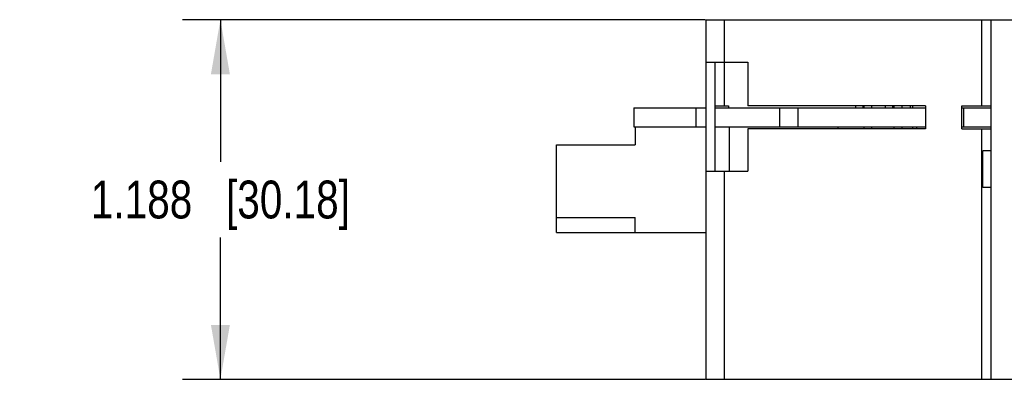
# Model space of a CAD drawing. Header units: inches. Extents: x 0.2 to 16.8, y 0.2 to 10.8.
# Tile 3 of 11: x 8.1 to 11.4, y 3.1 to 4.3. Entities that reach past the tile are written whole.
import ezdxf

# ---------------------------------------------------------------- set-up
doc = ezdxf.new("R2010")
doc.units = ezdxf.units.IN
doc.header["$LTSCALE"] = 0.935
doc.header["$MEASUREMENT"] = 0
doc.layers.get('0').update_dxf_attribs({"linetype": 'CONTINUOUS'})
doc.layers.add('DIMENSIONS', color=7, linetype='CONTINUOUS')
doc.styles.get("Standard").update_dxf_attribs({"font": 'txt', "width": 0.8})
doc.dimstyles.new('DIMSTYLE_1', dxfattribs={"dimtxt": 0.125, "dimasz": 0.18, "dimexe": 0.18, "dimexo": 0.0625, "dimgap": 0.09, "dimtad": 0, "dimtih": 1, "dimtoh": 1, "dimdec": 3, "dimzin": 4, "dimdsep": 46, "dimtxsty": 'STANDARD', "dimblk": '_FILLED', "dimblk1": '_FILLED', "dimblk2": '_FILLED', "dimcen": 0.09, "dimadec": 0, "dimazin": 0, "dimtp": 0.01, "dimtm": 0.01, "dimtfac": 1, "dimtdec": 3, "dimtofl": 0, "dimtmove": 0, "dimatfit": 3, "dimldrblk": '_FILLED', "dimfxl": 1, "dimtolj": 1, "dimtzin": 4, "dimarcsym": 0})

# ---------------------------------------------------------------- blocks, each defined once
blk = doc.blocks.new('_FILLED')
at = {"color": 0, "linetype": 'BYBLOCK'}
blk.add_solid([(0, 0), (-1, 0.174), (-1, -0.174)], dxfattribs=at)
blk = doc.blocks.new('*D2')
at = {"layer": 'DIMENSIONS', "color": 2, "linetype": 'CONTINUOUS'}
for p, q in [((10.4065, 4.3358), (8.6815, 4.3358)), ((8.8065, 4.3358), (8.8065, 3.8668)), ((8.8065, 3.1478), (8.8065, 3.6168)), ((10.4065, 3.1478), (8.6815, 3.1478))]:
    blk.add_line(p, q, dxfattribs=at)
at = {"layer": 'DIMENSIONS', "color": 2, "linetype": 'CONTINUOUS', "xscale": 0.18, "yscale": 0.18, "zscale": 0.18}
for p, rotation in [((8.8065, 4.3358), 90), ((8.8065, 3.1478), 270)]:
    blk.add_blockref('_FILLED', p, dxfattribs=dict(at, rotation=rotation))
at = {"layer": 'DIMENSIONS', "color": 2, "linetype": 'CONTINUOUS', "insert": (8.8065, 3.8043), "char_height": 0.125, "width": 1.325, "attachment_point": 2, "line_spacing_factor": 0.9}
blk.add_mtext('1.188{\\Ftxt.shx;\\W1.000000;\\H0.125000; }[30.18]', dxfattribs=at)

msp = doc.modelspace()

# ---------------------------------------------------------------- linework, layer by layer
at = {"color": 7, "linetype": 'CONTINUOUS'}
for p, q in [((10.409, 4.3358), (10.409, 3.1478)), ((10.409, 4.3358), (11.4391, 4.3358)), ((10.469, 4.3358), (10.469, 4.0508)), ((11.3191, 4.3358), (11.3191, 4.0508)), ((11.3491, 4.3358), (11.3491, 3.1478)), ((10.409, 4.1958), (10.547, 4.1958)), ((10.439, 4.1958), (10.439, 3.8358)), ((10.547, 4.1958), (10.547, 4.0508)), ((10.171, 4.0443), (10.171, 3.9823)), ((10.171, 4.0443), (10.409, 4.0443)), ((10.377, 3.9823), (10.377, 4.0443)), ((10.439, 4.0508), (10.484, 4.0508)), ((10.439, 4.0443), (11.134, 4.0443)), ((10.484, 4.0508), (10.484, 4.0443)), ((11.134, 4.0508), (10.547, 4.0508)), ((10.652, 4.0443), (10.652, 3.9823)), ((10.714, 3.9823), (10.714, 4.0443)), ((10.9035, 4.0443), (10.9035, 4.0508)), ((10.9285, 4.0443), (10.9285, 4.0508)), ((10.931, 4.0443), (10.931, 4.0508)), ((10.957, 4.0443), (10.957, 4.0508)), ((11.0015, 4.0443), (11.0015, 4.0508)), ((11.0265, 4.0443), (11.0265, 4.0508)), ((11.031, 4.0443), (11.031, 4.0508)), ((11.057, 4.0443), (11.057, 4.0508)), ((11.0841, 4.0443), (11.0841, 4.0508)), ((11.0925, 4.0443), (11.0925, 4.0508)), ((11.134, 4.0508), (11.134, 3.9758)), ((11.2541, 3.9758), (11.2541, 4.0508)), ((11.2541, 4.0508), (11.3491, 4.0508)), ((11.2541, 4.0443), (11.3491, 4.0443)), ((11.259, 4.0443), (11.259, 3.9823)), ((10.171, 3.9823), (10.409, 3.9823)), ((10.176, 3.9823), (10.176, 3.9223)), ((10.439, 3.9823), (11.134, 3.9823)), ((10.487, 3.8358), (10.487, 3.9823)), ((10.547, 3.9758), (10.547, 3.8358)), ((11.134, 3.9758), (10.547, 3.9758)), ((10.845, 3.9823), (10.845, 3.9758)), ((10.931, 3.9758), (10.931, 3.9823)), ((10.957, 3.9758), (10.957, 3.9823)), ((11.031, 3.9758), (11.031, 3.9823)), ((11.057, 3.9758), (11.057, 3.9823)), ((11.0925, 3.9758), (11.0925, 3.9823)), ((11.104, 3.9823), (11.104, 3.9758)), ((11.2541, 3.9823), (11.3491, 3.9823)), ((11.2541, 3.9758), (11.3491, 3.9758)), ((11.3191, 3.9758), (11.3191, 3.1478)), ((9.916, 3.6323), (9.916, 3.9223)), ((9.916, 3.9223), (10.176, 3.9223)), ((11.3231, 3.7813), (11.3231, 3.9023)), ((11.3491, 3.9023), (11.3231, 3.9023)), ((10.409, 3.8358), (10.547, 3.8358)), ((10.469, 3.8358), (10.469, 3.1478)), ((11.3491, 3.7813), (11.3231, 3.7813)), ((9.916, 3.6823), (10.176, 3.6823)), ((10.176, 3.6323), (10.176, 3.6823)), ((9.916, 3.6323), (10.409, 3.6323)), ((11.4391, 3.1478), (10.409, 3.1478))]:
    msp.add_line(p, q, dxfattribs=at)

# ---------------------------------------------------------------- dimensions: what is measured, and where the dimension line sits
at = {"layer": 'DIMENSIONS', "color": 2, "linetype": 'CONTINUOUS'}
dim = msp.add_linear_dim(base=(8.8065, 3.1478), p1=(10.4065, 4.3358), p2=(10.4065, 3.1478), angle=270, dimstyle='DIMSTYLE_1', dxfattribs=at)
dim.commit()
dim.dimension.update_dxf_attribs({"geometry": '*D2', "text_midpoint": (8.6565, 3.7418), "dimtype": 160})

doc.saveas('drawing.dxf')
